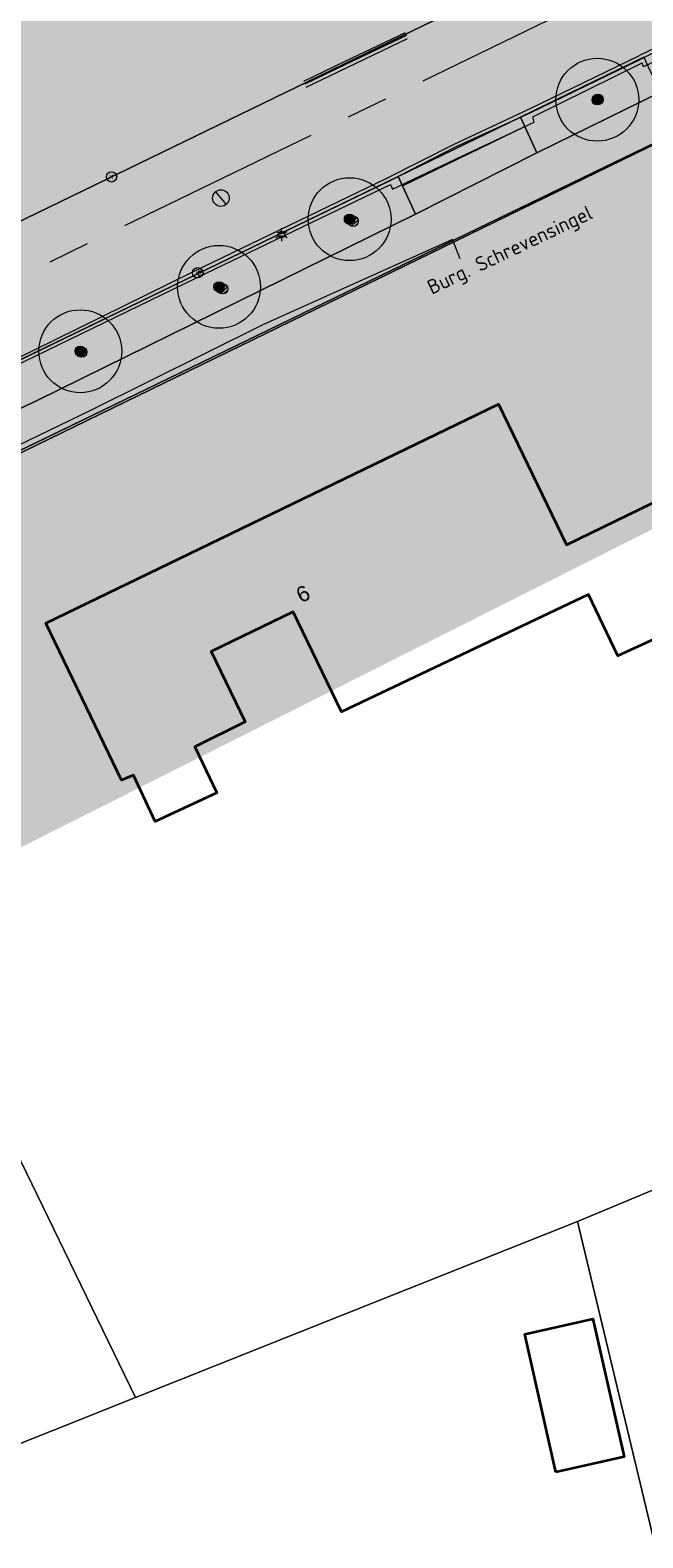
# Model space of a CAD drawing. Header units: metres. Extents: x 163543 to 168130, y 402678 to 405437.
# Tile 201 of 256: x 165381 to 165410, y 403764 to 403837. Entities that reach past the tile are written whole.
import ezdxf
from ezdxf.enums import TextEntityAlignment as Align

# ---------------------------------------------------------------- set-up
doc = ezdxf.new("R2010")
doc.units = ezdxf.units.M
doc.linetypes.add('X-CA190022.004-UO-ALM_Assen$0$AM-AS', pattern=[16, 10, -2, 2, -2])
doc.layers.get('0').update_dxf_attribs({"lineweight": 25})
for name, color, linetype, lineweight in [('X-CA190022.004-UO-ALM_Assen$0$N-WE-AM-AS_WEG-G', 10, 'X-CA190022.004-UO-ALM_Assen$0$AM-AS', 25), ('X-CA190022.004-UO-BGT_Ondergrond$0$GE_203_VGOHaag_Lijn_GEM', 253, 'X-CA190022.004-UO-BGT_Ondergrond$0$Heg', 9), ('X-CA190022.004-UO-BGT_Ondergrond$0$GE_314_WGDRijbaanLokaleweg_Vlak_GEM', 253, 'Continuous', 9), ('X-CA190022.004-UO-BGT_Ondergrond$0$GE_317_WGDVoetpad_Vlak_GEM', 253, 'Continuous', 9), ('X-CA190022.004-UO-BGT_Ondergrond$0$GE_322_WGDInrit_Vlak_GEM', 253, 'Continuous', 9), ('X-CA190022.004-UO-BGT_Ondergrond$0$GE_366_OWGBerm_groenvoorziening_Vlak_GEM', 253, 'Continuous', 9), ('X-CA190022.004-UO-BGT_Ondergrond$0$GE_367_OWGBerm_groenvoorziening_grasenk_GEM', 253, 'Continuous', 9), ('X-CA190022.004-UO-BGT_Ondergrond$0$GE_401_OTDErf_Vlak_GEM', 253, 'Continuous', 9), ('X-CA190022.004-UO-BGT_Ondergrond$0$GE_4502_GBKN_Huisnummer_Lijn_GEM', 7, 'Continuous', 9), ('X-CA190022.004-UO-BGT_Ondergrond$0$GE_601_PNDgrondvlakpand_Vlak_MV_GEM', 34, 'Continuous', 35), ('X-CA190022.004-UO-BGT_Ondergrond$0$GE_861_PALLichtmast_Punt_GEM', 253, 'Continuous', 9), ('X-CA190022.004-UO-DTM inmeting_v0.1$0$B-WE-GR-BOOM-S', 246, 'Continuous', 0), ('X-CA190022.004-UO-DTM inmeting_v0.1$0$B-WE-IE-TERREINAFSCHEIDING_NATUURLIJK_HAAG-G', 246, 'X-CA190022.004-UO-DTM inmeting_v0.1$0$IE-TERREINAFSCHEIDING-NATUURLIJK-HAAG', 0), ('X-CA190022.004-UO-DTM inmeting_v0.1$0$B-WE-RI-HWA_KOLK-S', 246, 'Continuous', 0), ('X-CA190022.004-UO-DTM inmeting_v0.1$0$B-WE-VH-KANTOPSLUITING_ACHTERKANTBAND-G', 246, 'Continuous', 0), ('X-CA190022.004-UO-DTM inmeting_v0.1$0$B-WE-VH-KANTOPSLUITING_VOORKANTBAND-G', 246, 'Continuous', 0), ('X-CA190022.004-UO-DTM inmeting_v0.1$0$B-WE-VH-VERHARDING_ASFALT-G', 246, 'Continuous', 0), ('X-CA190022.004-UO-DWM_Beplanting$0$B-WE-GR-BOOM-S AFKOMSTIG UIT BGT', 252, 'Continuous', 0), ('X-CA190022.004-UO-KAD_Percelen$0$B-WE-KG-GRENS_PERCEEL-GV', 150, 'Continuous', 9), ('X-CA190022.004-UO-TXT_Tekst 1op200$0$X-XX-AL-T35', 7, 'Continuous', 35), ('X-CA190022.004-UO-WHM_Putten en kolken combi_v0.1$0$KOLK BGT', 251, 'Continuous', 0), ('X-CA190022.004-UO-WHM_Putten en kolken combi_v0.1$0$PUTRAND ONDERLEGGER GEMEENTE', 251, 'Continuous', 15)]:
    doc.layers.add(name, color=color, linetype=linetype, lineweight=lineweight)
doc.layers.add('X-CA190022.004-UO-DWM_Beplanting$0$B-WE-GR-BOOM-S AFKOMSTIG UIT BOMENBESTAND GEMEENTE', color=252, linetype='Continuous')
doc.layers.add('X-CA190022.004-UO-DWM_Beplanting$0$N-GV-GR-GRAS-A-200', color=7, linetype='Continuous')
doc.layers.add('X-CA190022.004-UO-TXT_Tekst 1op200$0$X-XX-AL-VERWIJZING-V', color=253, linetype='Continuous', lineweight=0, transparency=0.4)
doc.styles.add('X-CA190022.004-UO-BGT_Ondergrond$0$BGT_NAR', font='arial.ttf', dxfattribs={"height": 1})
doc.styles.add('X-CA190022.004-UO-BGT_Ondergrond$0$NLCS-ISO', font='NLCS-ISO.ttf')
doc.styles.add('X-CA190022.004-UO-DTM inmeting_v0.1$0$ISOCPEUR 9 PT', font='isocpeur.ttf', dxfattribs={"height": 2.4402})
doc.styles.add('X-CA190022.004-UO-TXT_Tekst 1op200$0$NLCS-ISO-M200-T35', font='NLCS-ISO.ttf', dxfattribs={"height": 0.7})
doc.styles.add('X-CA190022.004-UO-WHM_Putten en kolken combi_v0.1$0$ISOCPEUR 9 PT', font='isocpeur.ttf', dxfattribs={"height": 2.4402})
doc.linetypes.add('X-CA190022.004-UO-BGT_Ondergrond$0$Heg', pattern='A,5,-1.5,[2,dgnlstyle-meierijstad.shx,S=0.007937,R=45,X=0,Y=0],-1.5', length=8)
doc.linetypes.add('X-CA190022.004-UO-DTM inmeting_v0.1$0$IE-TERREINAFSCHEIDING-NATUURLIJK-HAAG', pattern='A,7,-1.5,[67,NLCS.SHX,S=0.75,R=45,X=0,Y=0],-1.5', length=10)

# ---------------------------------------------------------------- blocks, each defined once
blk = doc.blocks.new('X-CA190022.004-UO-BGT_Ondergrond$0$N-SIE-WEG_LICHTMAST-SO')
h = blk.add_hatch(color=256)
h.paths.add_polyline_path([(1.16, 0.5, 0.658505), (-1.16, 0.5)])
h.paths.add_polyline_path([(-1.16, -0.5, 0.658505), (1.16, -0.5)])
at = {"flags": 128}
for points in [[(-2.19, 1.27), (-1.1, 0.63)], [(-1.16, 0.5), (1.16, 0.5)], [(0, 1.27), (0, 2.53)], [(1.1, 0.63), (2.19, 1.27)], [(-2.19, -1.27), (-1.1, -0.63)], [(-1.16, -0.5), (1.16, -0.5)], [(0, -1.27), (0, -2.53)], [(2.19, -1.27), (1.1, -0.63)]]:
    blk.add_lwpolyline(points, dxfattribs=at)
at = {"ltscale": 0.5}
blk.add_circle((0, 0), 1.27, dxfattribs=at)
at = {"style": 'X-CA190022.004-UO-BGT_Ondergrond$0$NLCS-ISO'}
blk.add_attdef('TYPE', text='', height=1.8, dxfattribs=at).set_placement((0, 2.53), align=Align.BOTTOM_CENTER)
blk = doc.blocks.new('X-CA190022.004-UO-BGT_Ondergrond$0$IMGEOLichtmastpaal')
at = {"xscale": 5, "yscale": 5, "zscale": 5}
blk.add_blockref('X-CA190022.004-UO-BGT_Ondergrond$0$N-SIE-WEG_LICHTMAST-SO', (0, 6.4), dxfattribs=at)
blk = doc.blocks.new('X-CA190022.004-UO-DTM inmeting_v0.1$0$boom')
h = blk.add_hatch()
h.set_pattern_fill('ANSI31', color=256, scale=0.13)
h.paths.add_polyline_path([(-1, 0, 1), (1, 0, 1)])
blk.add_circle((0, 0), 1)
blk = doc.blocks.new('X-CA190022.004-UO-DTM inmeting_v0.1$0$kolk 1.03')
at = {"layer": 'X-CA190022.004-UO-DTM inmeting_v0.1$0$B-WE-RI-HWA_KOLK-S'}
blk.add_circle((0, 0), 0.25, dxfattribs=at)
at = {"layer": 'X-CA190022.004-UO-DTM inmeting_v0.1$0$B-WE-RI-HWA_KOLK-S', "insert": (0, 0), "char_height": 0.244, "attachment_point": 5, "style": 'X-CA190022.004-UO-DTM inmeting_v0.1$0$ISOCPEUR 9 PT'}
blk.add_mtext_dynamic_manual_height_columns('K', width=0.2523, gutter_width=12.2, heights=[0], dxfattribs=at)
blk = doc.blocks.new('X-CA190022.004-UO-DWM_Beplanting$0$SGR-BOOM_01-SO')
at = {"linetype": 'ByBlock', "lineweight": 18}
h = blk.add_hatch(color=0, dxfattribs=at)
h.dxf.hatch_style = 1
edge = h.paths.add_edge_path()
edge.add_arc((0, 0), 0.25, 0, 360)
at = {"color": 0, "linetype": 'ByBlock', "lineweight": 18}
for radius in [2, 0.25]:
    blk.add_circle((0, 0), radius, dxfattribs=at)
blk = doc.blocks.new('X-CA190022.004-UO-DWM_Beplanting$0$IMGEOBoom')
at = {"transparency": 33554457}
h = blk.add_hatch(color=256, dxfattribs=at)
h.dxf.hatch_style = 1
edge = h.paths.add_edge_path()
edge.add_arc((0, 0), 100, 0, 360)
edge = h.paths.add_edge_path(flags=17)
edge.add_arc((0, 0), 12.5, 0, 360)
h = blk.add_hatch()
h.set_pattern_fill('ANGLE', color=256)
h.set_pattern_definition([(0, (0, 0), (0, 6.985), [5.08, -1.905]), (90, (0, 0), (-6.985, 4e-16), [5.08, -1.905])])
edge = h.paths.add_edge_path(flags=17)
edge.add_arc((0, 0), 12.5, 0, 360)
at = {"layer": 'X-CA190022.004-UO-DWM_Beplanting$0$N-GV-GR-GRAS-A-200'}
h = blk.add_hatch(color=256, dxfattribs=at)
h.dxf.hatch_style = 1
edge = h.paths.add_edge_path(flags=17)
edge.add_arc((0, 0), 12.5, 0, 360)
at = {"xscale": 50, "yscale": 50, "zscale": 50}
blk.add_blockref('X-CA190022.004-UO-DWM_Beplanting$0$SGR-BOOM_01-SO', (0, 0), dxfattribs=at)
blk = doc.blocks.new('X-CA190022.004-UO-WHM_Putten en kolken combi_v0.1$0$IMGEOKolk')
blk.add_circle((0, 0), 0.25)
at = {"insert": (0, 0), "char_height": 0.244, "attachment_point": 5, "style": 'X-CA190022.004-UO-WHM_Putten en kolken combi_v0.1$0$ISOCPEUR 9 PT'}
blk.add_mtext_dynamic_manual_height_columns('K', width=0.25229, gutter_width=12.201, heights=[0], dxfattribs=at)
blk = doc.blocks.new('X-CA190022.004-UO-WHM_Putten en kolken combi_v0.1$0$B-SRI-PUT_BETON-SO')
at = {"flags": 128}
blk.add_lwpolyline([(-1.29, 1.53), (1.29, -1.53)], dxfattribs=at)
blk.add_circle((0, 0), 2)

msp = doc.modelspace()

# ---------------------------------------------------------------- hatches: boundary and pattern name
at = {"layer": 'X-CA190022.004-UO-TXT_Tekst 1op200$0$X-XX-AL-VERWIJZING-V'}
h = msp.add_hatch(color=256, dxfattribs=at)
h.dxf.hatch_style = 1
h.paths.add_polyline_path([(165464.919, 403840.427), (165429.383, 403874.578), (165436.637, 403882.126), (165438.662, 403884.233), (165419.079, 403887.244), (165428.612, 403878.083), (165285.905, 403806.186), (165302.209, 403758.452)])

# ---------------------------------------------------------------- linework, layer by layer
at = {"layer": 'X-CA190022.004-UO-ALM_Assen$0$N-WE-AM-AS_WEG-G', "linetype": 'X-CA190022.004-UO-ALM_Assen$0$AM-AS', "lineweight": 18, "flags": 128}
msp.add_lwpolyline([(163996.334, 403048.708), (164190.428, 403269.702, -0.042486), (164203.13, 403281.901, -0.059508), (164394.91, 403402.509, 0.004627), (164427.609, 403418.376, -0.157573), (164448.898, 403421.56, 0.154381), (164469.795, 403424.552), (164600.315, 403487.369, -0.209691), (164620.389, 403488.075, 0.209331), (164640.431, 403488.767), (164764.018, 403548.037, -0.149301), (164778.457, 403550.23, 0.1997), (164797.071, 403554.955), (164807.437, 403562.718, 0.087199), (164813.361, 403569.026, -0.136187), (164823.414, 403577.842), (165121.427, 403721.534), (165178.772, 403748.854, -0.027628), (165181.326, 403749.902), (165206.702, 403758.712, -0.228175), (165222.216, 403756.927, 0.262526), (165239.877, 403756.048), (165316.357, 403794.295, -0.002956), (165321.66, 403796.908), (165454.676, 403861.474, 0.23372), (165465.542, 403875.483), (165466.039, 403877.93, -0.138247), (165476.467, 403898.194), (165483.323, 403905.54), (165502.013, 403925.318, 0.002701), (165511.627, 403935.531), (165520.324, 403945.455), (165525.692, 403951.366), (165530.615, 403956.367, -0.067804), (165540.386, 403964.278), (165579.008, 403987.566, 0.233996), (165587.607, 404001.027, -0.257888), (165597.631, 404015.262), (165668.806, 404049.862, 0.124118), (165680.965, 404060.093), (165692.91, 404076.671, -0.330379), (165732.646, 404089.323, 0.184611), (165745.492, 404089.775), (165892.325, 404151.907, 0.025067), (165914.878, 404162.813, -0.010717), (165924.387, 404167.754), (166007.57, 404208.726, -0.019073), (166018.017, 404213.386, -0.104113), (166035.06, 404216.38), (166071.364, 404215.162, 0.120943), (166079.763, 404216.927), (166253.115, 404300.212, 0.13702), (166261.203, 404307.309, -0.137066), (166269.294, 404314.407), (166458.055, 404405.053, -0.054959), (166465.293, 404407.596), (166474.012, 404409.62, 0.055121), (166477.744, 404410.933), (166509.846, 404426.374, 0.067066), (166514.307, 404429.311, -0.067277), (166518.783, 404432.256), (166556.669, 404450.44, -0.017321), (166566.185, 404454.609, 0.016602), (166575.312, 404458.591), (166597.751, 404469.282, 0.132978), (166635.089, 404501.312, -0.040273), (166645.175, 404513.84), (166648.196, 404517.029, -0.072027), (166677.02, 404539.8), (166677.246, 404539.931, -0.089333), (166717.817, 404554.586), (166734.29, 404557.387, 0.162804), (166748.275, 404564.868, -0.09225), (166757.883, 404571.874), (166814.895, 404599.135, -0.032371), (166817.296, 404600.098), (166825.54, 404602.798, 0.083096), (166832.851, 404606.627, -0.051041), (166841.551, 404611.916), (166891.289, 404635.589, -0.108035), (166898.777, 404637.334), (166928.242, 404637.739, 0.209269), (166941.385, 404643.709, -0.026762), (166980.536, 404682.861, -0.026198), (167007.229, 404704.425, -0.019993), (167033.13, 404721.66), (167034.933, 404722.758, -0.028502), (167071.485, 404742.263), (167095.887, 404753.549, 0.061079), (167112.435, 404763.813, -0.01638), (167116.342, 404766.748), (167122.496, 404771.065, -0.093473), (167132.24, 404775.479), (167140.621, 404777.52, -0.056178), (167157.198, 404779.63), (167189.731, 404780.099, -0.091291), (167196.158, 404779.011), (167222.307, 404769.473, 0.203837), (167236.378, 404770.212, 0.017826), (167328.832, 404819.552), (167395.677, 404858.349, 0.031256), (167406.067, 404865.281), (167511.469, 404945.55)], format="xyb", dxfattribs=at)
at = {"layer": 'X-CA190022.004-UO-BGT_Ondergrond$0$GE_203_VGOHaag_Lijn_GEM'}
msp.add_line((165366.847, 403810.46), (165400.609, 403826.814), dxfattribs=at)
at = {"layer": 'X-CA190022.004-UO-BGT_Ondergrond$0$GE_314_WGDRijbaanLokaleweg_Vlak_GEM', "flags": 128}
for points in [[(165310.202, 403787.211), (165310.008, 403787.114), (165308.254, 403786.237), (165297.275, 403780.744), (165296.379, 403780.296), (165295.456, 403779.834), (165294.562, 403779.387), (165268.62, 403766.41), (165265.86, 403765.029), (165252.758, 403758.475), (165252.57, 403758.381), (165246.135, 403755.162), (165246.096, 403755.142), (165234.414, 403749.298), (165231.732, 403754.658), (165317.94, 403797.77), (165450.872, 403862.295)], [(165410.141, 403835.817), (165404.196, 403832.933), (165398.286, 403830.065)], [(165398.286, 403830.065), (165365.213, 403814.02), (165365.034, 403813.933), (165361.758, 403812.343), (165346.234, 403804.812), (165339.068, 403801.335), (165326.857, 403795.411), (165325.738, 403794.868), (165310.337, 403787.273)]]:
    msp.add_lwpolyline(points, dxfattribs=at)
at = {"layer": 'X-CA190022.004-UO-BGT_Ondergrond$0$GE_317_WGDVoetpad_Vlak_GEM', "flags": 128}
for points in [[(165325.738, 403794.868), (165326.857, 403795.411), (165327.621, 403793.735), (165339.98, 403799.513), (165347.094, 403803.171), (165362.648, 403810.66), (165366.049, 403812.297), (165380.865, 403819.26), (165399.129, 403828.253), (165404.983, 403831.214), (165410.955, 403834.139), (165414.101, 403835.622), (165429.088, 403843.027), (165436.132, 403846.493), (165454.828, 403855.568), (165455.146, 403855.716), (165454.377, 403857.324), (165455.396, 403857.728), (165456.783, 403858.278)], [(165456.61, 403853.94), (165400.609, 403826.814), (165366.847, 403810.46), (165328.86, 403792.06), (165322.601, 403789.029)]]:
    msp.add_lwpolyline(points, dxfattribs=at)
at = {"layer": 'X-CA190022.004-UO-BGT_Ondergrond$0$GE_322_WGDInrit_Vlak_GEM', "flags": 128}
for points in [[(165404.404, 403832.478), (165398.496, 403829.613), (165398.286, 403830.065), (165404.196, 403832.933), (165404.404, 403832.478)], [(165404.983, 403831.214), (165399.129, 403828.253), (165398.496, 403829.613), (165404.404, 403832.478), (165404.983, 403831.214)]]:
    msp.add_lwpolyline(points, dxfattribs=at)
at = {"layer": 'X-CA190022.004-UO-BGT_Ondergrond$0$GE_366_OWGBerm_groenvoorziening_Vlak_GEM', "flags": 128}
for points in [[(165410.955, 403834.139), (165404.983, 403831.214), (165404.404, 403832.478), (165404.196, 403832.933), (165410.141, 403835.817), (165410.365, 403835.356), (165410.955, 403834.139)], [(165399.129, 403828.253), (165380.865, 403819.26), (165366.049, 403812.297), (165365.432, 403813.569), (165365.213, 403814.02), (165398.286, 403830.065), (165398.496, 403829.613), (165399.129, 403828.253)]]:
    msp.add_lwpolyline(points, dxfattribs=at)
at = {"layer": 'X-CA190022.004-UO-BGT_Ondergrond$0$GE_367_OWGBerm_groenvoorziening_grasenk_GEM', "flags": 128}
msp.add_lwpolyline([(165458.165, 403865.835), (165453.492, 403863.567), (165450.872, 403862.295), (165317.94, 403797.77), (165231.732, 403754.658), (165230.844, 403754.214), (165229.928, 403753.755), (165229.746, 403753.668)], dxfattribs=at)
at = {"layer": 'X-CA190022.004-UO-BGT_Ondergrond$0$GE_401_OTDErf_Vlak_GEM', "flags": 128}
for points in [[(165456.61, 403853.94), (165460.148, 403852.164), (165462.301, 403841.619), (165481.356, 403755.59), (165481.746, 403753.829), (165480.17, 403751.51), (165479.488, 403751.348), (165475.327, 403750.358), (165458.109, 403746.262), (165446.436, 403743.485), (165411.175, 403735.097), (165405.018, 403733.632), (165371.994, 403725.776), (165359.274, 403722.75), (165350.15, 403720.58), (165346.27, 403723.08), (165326.91, 403787.77), (165328.86, 403792.06), (165366.847, 403810.46), (165400.609, 403826.814), (165456.61, 403853.94)], [(165395.55, 403804.228), (165393.219, 403809.047), (165389.273, 403807.138), (165390.911, 403803.752), (165388.48, 403802.543), (165389.536, 403800.32), (165386.564, 403798.937), (165385.518, 403801.175), (165384.934, 403800.922), (165383.45, 403804), (165381.28, 403808.5), (165403.13, 403819.07), (165406.41, 403812.29), (165414.71, 403816.32), (165416.89, 403811.82), (165417.372, 403810.825), (165408.89, 403806.936), (165407.48, 403809.891), (165395.55, 403804.228)], [(165405.904, 403767.529), (165404.398, 403774.184), (165407.693, 403774.93), (165409.199, 403768.275), (165405.904, 403767.529)]]:
    msp.add_lwpolyline(points, dxfattribs=at)
at = {"layer": 'X-CA190022.004-UO-BGT_Ondergrond$0$GE_601_PNDgrondvlakpand_Vlak_MV_GEM', "flags": 128}
for points in [[(165417.372, 403810.825), (165408.89, 403806.936), (165407.48, 403809.891), (165395.55, 403804.228), (165393.219, 403809.047), (165389.273, 403807.138), (165390.911, 403803.752), (165388.48, 403802.543), (165389.536, 403800.32), (165386.564, 403798.937), (165385.518, 403801.175), (165384.934, 403800.922), (165383.45, 403804), (165381.28, 403808.5), (165403.13, 403819.07), (165406.41, 403812.29), (165414.71, 403816.32), (165416.89, 403811.82), (165417.372, 403810.825)], [(165405.904, 403767.529), (165404.398, 403774.184), (165407.693, 403774.93), (165409.199, 403768.275), (165405.904, 403767.529)]]:
    msp.add_lwpolyline(points, dxfattribs=at)
at = {"layer": 'X-CA190022.004-UO-DTM inmeting_v0.1$0$B-WE-IE-TERREINAFSCHEIDING_NATUURLIJK_HAAG-G'}
for p, q in [((165400.909, 403827.022, 9.04), (165391.79, 403822.918, 9.049)), ((165401.286, 403826.096, 9.161), (165400.909, 403827.022, 9.04)), ((165391.79, 403822.918, 9.049), (165383.446, 403818.771, 9.028)), ((165383.446, 403818.771, 9.028), (165376.449, 403815.389, 8.969))]:
    msp.add_line(p, q, dxfattribs=at)
at = {"layer": 'X-CA190022.004-UO-DTM inmeting_v0.1$0$B-WE-VH-KANTOPSLUITING_ACHTERKANTBAND-G'}
for points in [[(165437.399, 403848.889, 9.047), (165435.355, 403847.872, 9), (165435.465, 403847.623, 9.012), (165431.675, 403845.768, 9.026), (165428.642, 403844.298, 9.044), (165428.478, 403844.573, 9.035), (165419.737, 403840.299, 9.021), (165413.488, 403837.233, 8.999), (165413.54, 403836.995, 8.998), (165410.126, 403835.36, 9.017), (165410.061, 403835.554, 9.01)], [(165393.737, 403834.659, 9.046), (165395.703, 403835.621, 9.063), (165398.647, 403837.014, 9.069)], [(165404.799, 403832.945, 8.922), (165410.061, 403835.554, 9.01)], [(165372.933, 403817.616, 9.012), (165380.803, 403821.407, 9.01), (165388.556, 403825.169, 9.009), (165397.916, 403829.674, 9.01), (165398.018, 403829.449, 9.016), (165401.369, 403831.047, 8.999), (165404.858, 403832.687, 9.121), (165404.799, 403832.945, 9.003)]]:
    msp.add_polyline3d(points, dxfattribs=at)
at = {"layer": 'X-CA190022.004-UO-DTM inmeting_v0.1$0$B-WE-VH-KANTOPSLUITING_VOORKANTBAND-G'}
for points in [[(165437.295, 403849.006, 8.918), (165435.25, 403847.994, 8.899), (165431.51, 403846.175, 8.921), (165428.437, 403844.695, 8.932), (165419.664, 403840.438, 8.91), (165413.401, 403837.4, 8.918), (165409.967, 403835.709, 8.922)], [(165440.853, 403846.295, 9.129), (165436.852, 403844.308, 9.131), (165433.164, 403842.514, 9.073), (165430.544, 403841.255, 9.097), (165421.494, 403836.911, 9.059), (165415.119, 403833.644, 9.08), (165411.892, 403832.206, 9.089), (165406.169, 403829.48, 9.148), (165402.513, 403827.724, 9.104)], [(165393.802, 403834.544, 8.908), (165395.761, 403835.485, 8.909), (165398.706, 403836.886, 8.948)], [(165404.691, 403833.158, 8.921), (165409.967, 403835.709, 8.922)], [(165323.542, 403785.194, 8.838), (165322.838, 403787.565, 8.859), (165322.62, 403789.521, 8.881), (165322.882, 403791.293, 8.873), (165323.794, 403793.183, 8.87), (165324.992, 403794.426, 8.873), (165326.603, 403795.283, 8.865), (165333.999, 403798.891, 8.889), (165338.8, 403801.219, 8.87), (165342.25, 403802.864, 8.881), (165346.334, 403804.875, 8.892), (165353.987, 403808.569, 8.895), (165361.588, 403812.272, 8.903), (165364.989, 403813.906, 8.888), (165372.869, 403817.747, 8.888), (165380.73, 403821.55, 8.89), (165388.465, 403825.309, 8.904), (165397.838, 403829.833, 8.929), (165401.055, 403831.49, 8.938), (165404.691, 403833.158, 8.921)]]:
    msp.add_polyline3d(points, dxfattribs=at)
at = {"layer": 'X-CA190022.004-UO-DTM inmeting_v0.1$0$B-WE-VH-VERHARDING_ASFALT-G'}
for points in [[(165437.209, 403849.172, 8.944), (165435.166, 403848.126, 8.927), (165431.43, 403846.35, 8.932), (165428.361, 403844.852, 8.95), (165419.589, 403840.603, 8.943), (165413.317, 403837.544, 8.934), (165409.91, 403835.889, 8.944)], [(165393.858, 403834.38, 8.946), (165395.832, 403835.328, 8.949), (165398.743, 403836.722, 8.959)], [(165404.627, 403833.323, 8.94), (165409.91, 403835.889, 8.944)], [(165323.389, 403785.131, 8.864), (165322.662, 403787.514, 8.9), (165322.402, 403789.542, 8.906), (165322.727, 403791.34, 8.89), (165323.641, 403793.268, 8.903), (165324.867, 403794.571, 8.895), (165326.543, 403795.453, 8.9), (165333.941, 403799.048, 8.911), (165338.723, 403801.365, 8.909), (165342.178, 403803.039, 8.902), (165346.273, 403805.047, 8.923), (165353.908, 403808.739, 8.919), (165361.541, 403812.436, 8.922), (165364.91, 403814.069, 8.911), (165372.801, 403817.883, 8.911), (165380.668, 403821.674, 8.916), (165388.387, 403825.47, 8.924), (165397.746, 403829.989, 8.932), (165400.993, 403831.63, 8.955), (165404.627, 403833.323, 8.94)]]:
    msp.add_polyline3d(points, dxfattribs=at)
at = {"layer": 'X-CA190022.004-UO-KAD_Percelen$0$B-WE-KG-GRENS_PERCEEL-GV', "flags": 128}
msp.add_lwpolyline([(165351.9, 403704.52), (165346.422, 403722.843), (165341.778, 403738.226), (165339.715, 403744.989), (165335.033, 403760.58), (165333.667, 403765.189), (165326.91, 403787.77), (165328.86, 403792.06), (165344.837, 403799.606), (165350.46, 403802.354), (165355.726, 403804.927), (165366.642, 403810.195), (165383.276, 403818.291), (165411.563, 403832.058), (165422.405, 403837.322), (165432.29, 403842.158), (165414.648, 403867.011), (165206.02, 403764.38), (165209.499, 403754.807), (165213.209, 403743.079), (165216.538, 403731.109), (165219.578, 403719.089), (165228.485, 403680.885)], dxfattribs=at)
for points in [[(165430.386, 403789.186), (165426.513, 403801.51), (165411.563, 403832.058), (165383.276, 403818.291), (165366.642, 403810.195), (165385.608, 403771.136), (165395.593, 403775.114), (165406.943, 403779.636), (165411.111, 403781.367), (165416.219, 403783.512), (165430.445, 403788.999)], [(165366.642, 403810.195), (165355.726, 403804.927), (165374.35, 403766.65), (165381.698, 403769.578), (165385.608, 403771.136)], [(165430.386, 403789.186), (165430.445, 403788.999), (165416.219, 403783.512), (165411.111, 403781.367), (165406.943, 403779.636), (165417.244, 403736.634), (165426.893, 403738.932), (165431.213, 403739.961), (165457.839, 403746.302), (165451.989, 403771.06), (165447.877, 403788.458), (165447.705, 403789.191), (165438.649, 403787.139), (165437.817, 403790.81), (165434.218, 403790.031)], [(165385.608, 403771.136), (165381.698, 403769.578), (165374.35, 403766.65), (165362.958, 403762.1), (165365.221, 403752.678), (165365.629, 403751.026), (165371.68, 403725.783), (165374.404, 403726.389), (165396.598, 403731.696), (165417.244, 403736.634), (165406.943, 403779.636), (165395.593, 403775.114)]]:
    msp.add_lwpolyline(points, close=True, dxfattribs=at)

# ---------------------------------------------------------------- block references
at = {"layer": 'X-CA190022.004-UO-BGT_Ondergrond$0$GE_861_PALLichtmast_Punt_GEM', "xscale": 0.025, "yscale": 0.025, "zscale": 0.025}
msp.add_blockref('X-CA190022.004-UO-BGT_Ondergrond$0$IMGEOLichtmastpaal', (165392.666, 403827.099), dxfattribs=at)
at = {"layer": 'X-CA190022.004-UO-DTM inmeting_v0.1$0$B-WE-GR-BOOM-S', "linetype": 'ByBlock', "lineweight": -2, "xscale": 0.25, "yscale": 0.25, "zscale": 0.25}
for p in [(165407.938, 403833.784), (165396.112, 403827.902), (165389.82, 403824.644), (165383.021, 403821.587)]:
    msp.add_blockref('X-CA190022.004-UO-DTM inmeting_v0.1$0$boom', p, dxfattribs=at)
at = {"layer": 'X-CA190022.004-UO-DTM inmeting_v0.1$0$B-WE-RI-HWA_KOLK-S', "linetype": 'ByBlock', "lineweight": -2, "xscale": 0.5, "yscale": 0.5, "zscale": 0.5}
msp.add_blockref('X-CA190022.004-UO-DTM inmeting_v0.1$0$kolk 1.03', (165388.763, 403825.375, 9.018), dxfattribs=at)
at = {"layer": 'X-CA190022.004-UO-DWM_Beplanting$0$B-WE-GR-BOOM-S AFKOMSTIG UIT BGT', "xscale": 0.02, "yscale": 0.02, "zscale": 0.02}
for p in [(165407.902, 403833.769), (165395.949, 403828.004), (165389.645, 403824.737), (165382.949, 403821.631)]:
    msp.add_blockref('X-CA190022.004-UO-DWM_Beplanting$0$IMGEOBoom', p, dxfattribs=at)
at = {"layer": 'X-CA190022.004-UO-DWM_Beplanting$0$B-WE-GR-BOOM-S AFKOMSTIG UIT BOMENBESTAND GEMEENTE', "xscale": 0.02, "yscale": 0.02, "zscale": 0.02}
for p in [(165407.902, 403833.769), (165395.949, 403828.004), (165389.645, 403824.737), (165382.949, 403821.631)]:
    msp.add_blockref('X-CA190022.004-UO-DWM_Beplanting$0$IMGEOBoom', p, dxfattribs=at)
at = {"layer": 'X-CA190022.004-UO-WHM_Putten en kolken combi_v0.1$0$KOLK BGT', "zscale": 0.5}
for p in [(165384.457, 403830.046), (165388.61, 403825.416)]:
    msp.add_blockref('X-CA190022.004-UO-WHM_Putten en kolken combi_v0.1$0$IMGEOKolk', p, dxfattribs=at)
at = {"layer": 'X-CA190022.004-UO-WHM_Putten en kolken combi_v0.1$0$PUTRAND ONDERLEGGER GEMEENTE', "xscale": 0.2, "yscale": 0.2, "zscale": 0.2}
msp.add_blockref('X-CA190022.004-UO-WHM_Putten en kolken combi_v0.1$0$B-SRI-PUT_BETON-SO', (165389.737, 403829.022), dxfattribs=at)

# ---------------------------------------------------------------- texts
at = {"layer": 'X-CA190022.004-UO-BGT_Ondergrond$0$GE_4502_GBKN_Huisnummer_Lijn_GEM', "style": 'X-CA190022.004-UO-BGT_Ondergrond$0$BGT_NAR'}
msp.add_text('6', height=0.75, rotation=25.8, dxfattribs=at).set_placement((165393.7, 403809.926), align=Align.MIDDLE_CENTER)
at = {"layer": 'X-CA190022.004-UO-TXT_Tekst 1op200$0$X-XX-AL-T35', "insert": (165399.611, 403824.985), "char_height": 0.7, "attachment_point": 1, "rotation": 25.37115, "style": 'X-CA190022.004-UO-TXT_Tekst 1op200$0$NLCS-ISO-M200-T35'}
msp.add_mtext_dynamic_manual_height_columns('Burg. Schrevensingel', width=25.88353, gutter_width=8.75, heights=[0], dxfattribs=at)

doc.saveas('drawing.dxf')
